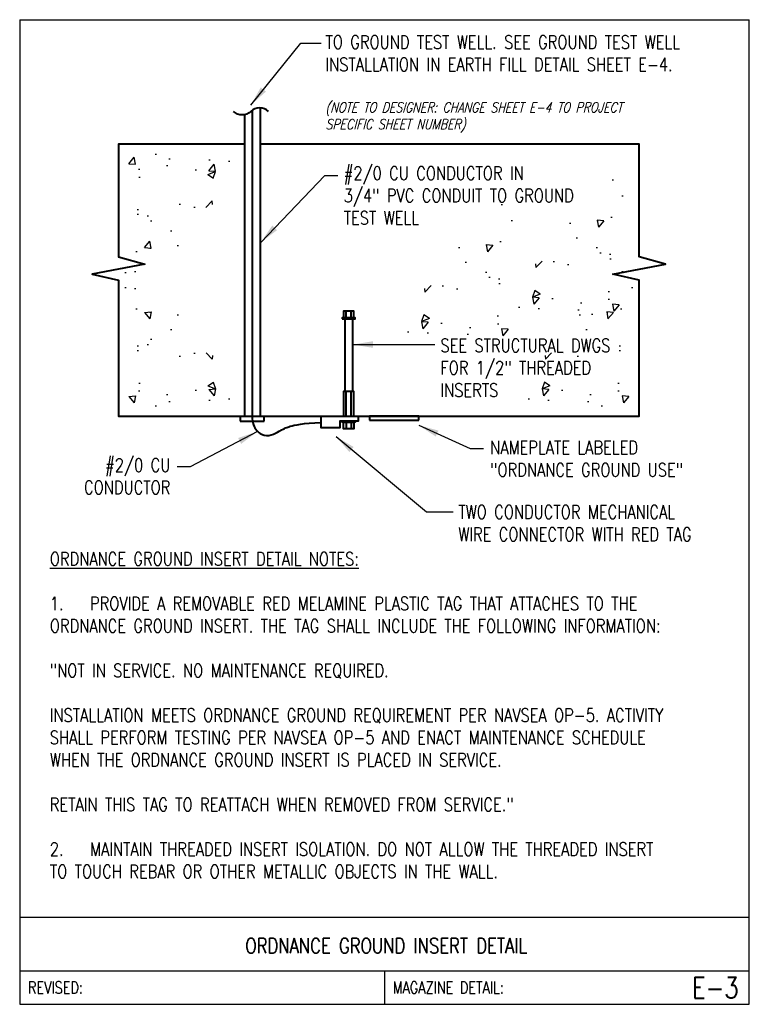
# Model space of a CAD drawing. Header units: inches. Extents: x 0 to 6.81, y 0 to 9.19.
import ezdxf
from ezdxf.enums import TextEntityAlignment as Align

# ---------------------------------------------------------------- set-up
doc = ezdxf.new("R2010")
doc.units = ezdxf.units.IN
doc.header["$MEASUREMENT"] = 0
doc.layers.get('0').update_dxf_attribs({"color": 252})
for name, color, linetype in [('E-ANNO-TEXT', 3, 'Continuous'), ('E-DETL', 2, 'Continuous'), ('E-DETL-FINE', 8, 'Continuous'), ('E-DETL-TEXT', 3, 'Continuous')]:
    doc.layers.add(name, color=color, linetype=linetype)
doc.layers.add('E-DETL-COND', color=4, linetype='Continuous', lineweight=40)
doc.styles.add('Arial8', font='arial.ttf', dxfattribs={"height": 0.125})
doc.styles.add('romans', font='romans.shx', dxfattribs={"width": 0.8})
doc.styles.get("Standard").update_dxf_attribs({"font": 'romans.shx', "width": 0.8, "height": 0.125})
doc.dimstyles.new('3-16to1Dim8', dxfattribs={"dimtxt": 12, "dimasz": 0.0625, "dimexe": 0.0625, "dimexo": 0.0625, "dimgap": 0.03125, "dimtad": 1, "dimdec": 4, "dimlfac": 64, "dimzin": 3, "dimdsep": 46, "dimlunit": 4, "dimtxsty": 'Arial8', "dimcen": 0.09375, "dimclrd": 256, "dimclrt": 256, "dimadec": 0, "dimazin": 1, "dimtfac": 1, "dimtdec": 4, "dimtofl": 0, "dimtmove": 0, "dimatfit": 3, "dimfxl": 1, "dimfrac": 1, "dimtolj": 1, "dimtzin": 0, "dimlwd": -1, "dimarcsym": 0})

# ---------------------------------------------------------------- blocks, each defined once
blk = doc.blocks.new('Line Break-Big')
blk.add_lwpolyline([(0, 0.125, 0.414214), (0, 0, -0.414214), (0, -0.125)], format="xyb")

msp = doc.modelspace()

# ---------------------------------------------------------------- hatches: boundary and pattern name
at = {"layer": 'E-DETL-FINE', "ltscale": 100}
h = msp.add_hatch(dxfattribs=at)
h.set_pattern_fill('AR-CONC', color=256, scale=0.104167, style=0)
h.set_pattern_definition([(50, (-39.6875, 25.2807), (0.747146, -0.065367), [0.078125, -0.859375]), (355, (-39.6875, 25.2807), (-0.144533, 0.783533), [0.0625, -0.6875]), (100.4514, (-39.62524, 25.2752), (0.602614, 0.718166), [0.066396, -0.730356]), (46.1842, (-39.6875, 25.489), (1.11171, -0.172416), [0.117187, -1.289062]), (96.6356, (-39.5949, 25.4746), (0.973607, 1.014706), [0.099594, -1.095534]), (351.1842, (-39.6875, 25.489), (0.973606, 1.014707), [0.09375, -1.03125]), (21, (-39.58333, 25.4369), (0.621778, -0.419395), [0.078125, -0.859375]), (326, (-39.5833, 25.4369), (0.253453, 0.755365), [0.0625, -0.6875]), (71.4514, (-39.5315, 25.402), (0.875232, 0.335969), [0.066396, -0.730356]), (37.5, (-39.6875, 25.28068), (0.0126665, 0.3467644), [0, -0.6791667, 0, -0.6979167, 0, -0.690104]), (7.5, (-39.6875, 25.28068), (0.2740308, 0.4108455), [0, -0.3979167, 0, -0.6635417, 0, -0.263021]), (327.5, (-39.9198, 25.28068), (0.556065, -0.0234947), [0, -0.2604167, 0, -0.8125, 0, -1.078125]), (317.5, (-40.02396, 25.2807), (0.6074856, 0.104276), [0, -0.3385417, 0, -0.5395833, 0, -0.765625])])
h.paths.add_polyline_path([(2.1979, 7.989), (0.974, 7.989), (0.9687, 6.6244), (1.0312, 6.6244), (1.2031, 6.6869), (1.4792, 6.9838), (1.6458, 7.3953), (2.1302, 7.6036)])
h = msp.add_hatch(dxfattribs=at)
h.set_pattern_fill('AR-CONC', color=256, scale=0.104167, style=0)
h.set_pattern_definition([(230, (46.301, -10.911), (-0.747146, 0.065367), [0.078125, -0.859375]), (175, (46.301, -10.911), (0.144533, -0.783533), [0.0625, -0.6875]), (280.4514, (46.2387, -10.90554), (-0.602614, -0.718166), [0.066396, -0.730356]), (226.1842, (46.301, -11.1193), (-1.11171, 0.172416), [0.117187, -1.289062]), (276.6356, (46.2084, -11.105), (-0.973607, -1.014706), [0.099594, -1.095534]), (171.1842, (46.301, -11.1193), (-0.973606, -1.014707), [0.09375, -1.03125]), (201, (46.1968, -11.06724), (-0.621778, 0.419395), [0.078125, -0.859375]), (146, (46.1968, -11.0672), (-0.253453, -0.755365), [0.0625, -0.6875]), (251.4514, (46.145, -11.0323), (-0.875232, -0.335969), [0.066396, -0.730356]), (217.5, (46.301, -10.91099), (-0.0126665, -0.3467644), [0, -0.6791667, 0, -0.6979167, 0, -0.690104]), (187.5, (46.301, -10.911), (-0.2740308, -0.4108455), [0, -0.3979167, 0, -0.6635417, 0, -0.263021]), (147.5, (46.5333, -10.91099), (-0.556065, 0.0234947), [0, -0.2604167, 0, -0.8125, 0, -1.078125]), (137.5, (46.63745, -10.911), (-0.6074856, -0.104276), [0, -0.3385417, 0, -0.5395833, 0, -0.765625])])
h.paths.add_polyline_path([(4.4156, 6.3807), (5.6395, 6.3807), (5.6447, 7.7453), (5.5822, 7.7453), (5.4104, 7.6828), (5.1343, 7.3859), (4.9677, 6.9744), (4.4833, 6.7661)])
h = msp.add_hatch(dxfattribs=at)
h.set_pattern_fill('AR-CONC', color=256, scale=0.104167, style=0)
h.set_pattern_definition([(230, (45.26576, -11.13934), (-0.747146, 0.065367), [0.078125, -0.859375]), (175, (45.26576, -11.13934), (0.144533, -0.783533), [0.0625, -0.6875]), (280.4514, (45.2035, -11.1339), (-0.602614, -0.718166), [0.066396, -0.730356]), (226.1842, (45.2658, -11.3477), (-1.11171, 0.172416), [0.117187, -1.289062]), (276.6356, (45.1731, -11.3333), (-0.973607, -1.014706), [0.099594, -1.095534]), (171.1842, (45.2658, -11.3477), (-0.973606, -1.014707), [0.09375, -1.03125]), (201, (45.1616, -11.2956), (-0.621778, 0.419395), [0.078125, -0.859375]), (146, (45.1616, -11.2956), (-0.253453, -0.755365), [0.0625, -0.6875]), (251.4514, (45.1098, -11.26064), (-0.875232, -0.335969), [0.066396, -0.730356]), (217.5, (45.26576, -11.13934), (-0.0126665, -0.3467644), [0, -0.6791667, 0, -0.6979167, 0, -0.690104]), (187.5, (45.26576, -11.13934), (-0.2740308, -0.4108455), [0, -0.3979167, 0, -0.6635417, 0, -0.263021]), (147.5, (45.49805, -11.13934), (-0.556065, 0.0234947), [0, -0.2604167, 0, -0.8125, 0, -1.078125]), (137.5, (45.6022, -11.13934), (-0.6074856, -0.104276), [0, -0.3385417, 0, -0.5395833, 0, -0.765625])])
h.paths.add_polyline_path([(3.3803, 6.1523), (4.6043, 6.1523), (4.6095, 7.5169), (4.547, 7.5169), (4.3751, 7.4544), (4.0991, 7.1575), (3.9324, 6.7461), (3.4481, 6.5377)])
h = msp.add_hatch(dxfattribs=at)
h.set_pattern_fill('AR-CONC', color=256, scale=0.104167, style=0)
h.set_pattern_definition([(310, (-39.6875, -11.7662), (0.747146, 0.065367), [0.078125, -0.859375]), (5, (-39.6875, -11.7662), (-0.144533, -0.783533), [0.0625, -0.6875]), (259.5486, (-39.62524, -11.76075), (0.602614, -0.718166), [0.066396, -0.730356]), (313.8158, (-39.6875, -11.9745), (1.11171, 0.172416), [0.117187, -1.289062]), (263.3644, (-39.5949, -11.9602), (0.973607, -1.014706), [0.099594, -1.095534]), (8.8158, (-39.6875, -11.9745), (0.973606, -1.014707), [0.09375, -1.03125]), (339, (-39.58333, -11.92245), (0.621778, 0.419395), [0.078125, -0.859375]), (34, (-39.5833, -11.92245), (0.253453, -0.755365), [0.0625, -0.6875]), (288.5486, (-39.5315, -11.8875), (0.875232, -0.335969), [0.066396, -0.730356]), (322.5, (-39.6875, -11.7662), (0.0126665, -0.3467644), [0, -0.6791667, 0, -0.6979167, 0, -0.690104]), (352.5, (-39.6875, -11.7662), (0.2740308, -0.4108455), [0, -0.3979167, 0, -0.6635417, 0, -0.263021]), (32.5, (-39.9198, -11.7662), (0.556065, 0.0234947), [0, -0.2604167, 0, -0.8125, 0, -1.078125]), (42.5, (-40.02396, -11.7662), (0.6074856, -0.104276), [0, -0.3385417, 0, -0.5395833, 0, -0.765625])])
h.paths.add_polyline_path([(2.1979, 5.5255), (0.974, 5.5255), (0.9687, 6.8901), (1.0312, 6.8901), (1.2031, 6.8276), (1.4792, 6.5307), (1.6458, 6.1192), (2.1302, 5.9109)])
h = msp.add_hatch(dxfattribs=at)
h.set_pattern_fill('AR-CONC', color=256, scale=0.104167, style=0)
h.set_pattern_definition([(230, (46.3906, -11.7662), (-0.747146, 0.065367), [0.078125, -0.859375]), (175, (46.3906, -11.7662), (0.144533, -0.783533), [0.0625, -0.6875]), (280.4514, (46.32836, -11.76075), (-0.602614, -0.718166), [0.066396, -0.730356]), (226.1842, (46.3906, -11.9745), (-1.11171, 0.172416), [0.117187, -1.289062]), (276.6356, (46.298, -11.9602), (-0.973607, -1.014706), [0.099594, -1.095534]), (171.1842, (46.3906, -11.9745), (-0.973606, -1.014707), [0.09375, -1.03125]), (201, (46.28646, -11.92245), (-0.621778, 0.419395), [0.078125, -0.859375]), (146, (46.28646, -11.92245), (-0.253453, -0.755365), [0.0625, -0.6875]), (251.4514, (46.23464, -11.8875), (-0.875232, -0.335969), [0.066396, -0.730356]), (217.5, (46.39062, -11.7662), (-0.0126665, -0.3467644), [0, -0.6791667, 0, -0.6979167, 0, -0.690104]), (187.5, (46.39062, -11.7662), (-0.2740308, -0.4108455), [0, -0.3979167, 0, -0.6635417, 0, -0.263021]), (147.5, (46.62292, -11.7662), (-0.556065, 0.0234947), [0, -0.2604167, 0, -0.8125, 0, -1.078125]), (137.5, (46.7271, -11.7662), (-0.6074856, -0.104276), [0, -0.3385417, 0, -0.5395833, 0, -0.765625])])
h.paths.add_polyline_path([(4.5052, 5.5255), (5.7292, 5.5255), (5.7344, 6.8901), (5.6719, 6.8901), (5.5, 6.8276), (5.224, 6.5307), (5.0573, 6.1192), (4.5729, 5.9109)])

# ---------------------------------------------------------------- linework, layer by layer
at = {"layer": 'E-DETL'}
for p, q in [((0, 9.1875), (0, 0)), ((0, 9.1875), (6.8095, 9.1875)), ((6.8095, 0), (6.8095, 9.1875)), ((0, 0.8125), (6.8095, 0.8125)), ((0, 0.3125), (6.8095, 0.3125)), ((3.4048, 0.3125), (3.4048, 0)), ((0, 0), (6.8095, 0))]:
    msp.add_line(p, q, dxfattribs=at)
at = {"layer": 'E-DETL-COND'}
for p, q in [((2.2452, 8.3635), (2.2443, 5.489)), ((2.0971, 8.2997), (2.0971, 5.489)), ((2.1696, 8.3355), (2.1696, 5.505)), ((2.0585, 5.489), (2.0585, 5.4428)), ((2.0585, 5.489), (2.2829, 5.489)), ((2.0585, 5.4428), (2.2829, 5.4428)), ((2.2829, 5.4428), (2.2829, 5.489)), ((3.2663, 5.489), (3.2663, 5.45)), ((3.7254, 5.489), (3.2663, 5.489)), ((3.2663, 5.45), (3.7254, 5.45)), ((3.7254, 5.45), (3.7254, 5.489))]:
    msp.add_line(p, q, dxfattribs=at)
at = {"layer": 'E-DETL-COND', "ltscale": 100}
for points in [[(2.0971, 8.0255), (0.9219, 8.0255), (0.9219, 6.9734), (1.1667, 6.9057), (0.6771, 6.8119), (0.9219, 6.7572), (0.9219, 5.489), (2.0971, 5.489)], [(2.2443, 5.489), (5.7812, 5.489), (5.7812, 6.6453), (5.7812, 6.7572), (5.5365, 6.8119), (6.026, 6.9057), (5.7812, 6.9734), (5.7812, 8.0255), (2.2451, 8.0255)], [(3.0469, 6.4057), (3.0469, 6.4682)], [(3.0937, 6.4057), (3.0937, 6.4682)], [(3.0339, 6.3953), (3.0339, 5.7182)], [(3.1068, 6.3953), (3.1068, 5.7182)], [(3.0469, 5.489), (3.0469, 5.7182)], [(3.0937, 5.489), (3.0937, 5.7182)], [(3.0469, 5.4317), (3.0469, 5.3692)], [(3.0937, 5.4317), (3.0937, 5.3692)]]:
    msp.add_lwpolyline(points, dxfattribs=at)
for points in [[(3.0208, 6.4057), (3.1198, 6.4057), (3.1198, 6.4682), (3.0208, 6.4682)], [(3.0104, 6.3953), (3.1302, 6.3953), (3.1302, 6.4057), (3.0104, 6.4057)], [(3.0208, 5.489), (3.1198, 5.489), (3.1198, 5.7182), (3.0208, 5.7182)], [(3.1583, 5.489), (3.1583, 5.4421), (2.9864, 5.4421), (2.9864, 5.3796), (2.8145, 5.3796), (2.8145, 5.489)], [(3.0104, 5.4421), (3.1302, 5.4421), (3.1302, 5.4317), (3.0104, 5.4317)], [(3.0208, 5.4317), (3.1198, 5.4317), (3.1198, 5.3692), (3.0208, 5.3692)]]:
    msp.add_lwpolyline(points, close=True, dxfattribs=at)
at = {"layer": 'E-DETL-COND'}
msp.add_open_spline([(2.1694, 5.5106), (2.1682, 5.4966), (2.1652, 5.4035), (2.2841, 5.2697), (2.4734, 5.3778), (2.5008, 5.3872), (2.6406, 5.425), (2.8145, 5.4297)], degree=3, knots=[3.901737, 3.901737, 3.901737, 3.901737, 13.368702, 22.341406, 39.713103, 64.131913, 92.676209, 92.676209, 92.676209, 92.676209], dxfattribs=at)

# ---------------------------------------------------------------- block references
at = {"layer": 'E-DETL-COND', "ltscale": 100, "xscale": 1.302200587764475, "yscale": 1.302200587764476, "zscale": 0.05208802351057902, "rotation": 270}
msp.add_blockref('Line Break-Big', (2.1583, 8.3319), dxfattribs=at)

# ---------------------------------------------------------------- texts
at = {"layer": 'E-ANNO-TEXT', "char_height": 0.125}
for s, insert, width, attachment_point in [('TO GROUND TEST WELL. SEE GROUND TEST WELL INSTALLATION IN EARTH FILL DETAIL SHEET E-4.', (2.8538, 9.0412), 3.800011, 1), ('#2/0 CU CONDUCTOR IN \\P3/4" PVC CONDUIT TO GROUND \\PTEST WELL', (3.0238, 7.817), 3.298638, 1), ('SEE STRUCTURAL DWGS \\PFOR 1/2" THREADED INSERTS', (3.9271, 6.2104), 1.853135, 1), ('NAMEPLATE LABELED\\P"ORDNANCE GROUND USE"', (4.3906, 5.2573), 2.025553, 1), ('#2/0 CU CONDUCTOR', (1.4062, 5.0938), 1.328125, 3), ('TWO CONDUCTOR MECHANICAL WIRE CONNECTOR WITH RED TAG', (4.0938, 4.6562), 2.550801, 1), ('{\\LORDNANCE GROUND INSERT DETAIL NOTES:}\\P\\P\\pt0.375,48;1.^IPROVIDE A REMOVABLE RED MELAMINE PLASTIC TAG THAT ATTACHES TO THE ORDNANCE GROUND INSERT. THE TAG SHALL INCLUDE THE FOLLOWING INFORMATION:\\P\\ptz;\\P"NOT IN SERVICE. NO MAINTENANCE REQUIRED.\\P\\PINSTALLATION MEETS ORDNANCE GROUND REQUIREMENT PER NAVSEA OP-5. ACTIVITY SHALL PERFORM TESTING PER NAVSEA OP-5 AND ENACT MAINTENANCE SCHEDULE WHEN THE ORDNANCE GROUND INSERT IS PLACED IN SERVICE.\\P\\PRETAIN THIS TAG TO REATTACH WHEN REMOVED FROM SERVICE."\\P\\P\\pt0.375,48;2.^IMAINTAIN THREADED INSERT ISOLATION. DO NOT ALLOW THE THREADED INSERT TO TOUCH REBAR OR OTHER METALLIC OBJECTS IN THE WALL.', (0.2812, 4.2188), 6.283714, 1)]:
    msp.add_mtext(s, dxfattribs=dict(at, insert=insert, width=width, attachment_point=attachment_point))
at = {"layer": 'E-ANNO-TEXT', "insert": (2.8538, 8.4162), "char_height": 0.09375, "width": 3.414365, "attachment_point": 1, "style": 'romans'}
msp.add_mtext('{\\Q15;\\C1;(NOTE TO DESIGNER: CHANGE SHEET E-4 TO PROJECT SPECIFIC SHEET NUMBER)}', dxfattribs=at)
at = {"layer": 'E-DETL-TEXT', "style": 'romans', "width": 0.8}
msp.add_text('ORDNANCE GROUND INSERT DETAIL', height=0.14, dxfattribs=at).set_placement((3.4217, 0.4764), align=Align.CENTER)
for s, p in [('REVISED:', (0.0773, 0.1563)), ('MAGAZINE DETAIL:', (3.482, 0.1563))]:
    msp.add_text(s, height=0.11, dxfattribs=at).set_placement(p, align=Align.MIDDLE_LEFT)
msp.add_text('E-3', height=0.19685, dxfattribs=at).set_placement((6.7114, 0.1563), align=Align.MIDDLE_RIGHT)

# ---------------------------------------------------------------- leaders
at = {"layer": 'E-ANNO-TEXT', "ltscale": 100, "annotation_type": 0, "has_hookline": 1, "hookline_direction": 1, "horizontal_direction": (-1, 0, 0)}
for points in [[(2.1562, 8.3906), (2.625, 8.9688), (2.8125, 8.9688)], [(2.25, 7.1094), (2.8464, 7.7347), (2.9688, 7.7344)], [(3.1094, 6.1562), (3.7526, 6.1566), (3.875, 6.1562)], [(3.7254, 5.4025), (4.2058, 5.1862), (4.3281, 5.1858)], [(2.9531, 5.2969), (3.7969, 4.5941), (4.0469, 4.5938)]]:
    msp.add_leader(points, dimstyle='3-16to1Dim8', override={"dimasz": 0.1875, "dimtad": 0, "dimclrd": 256}, dxfattribs=at)
at = {"layer": 'E-ANNO-TEXT', "ltscale": 100, "annotation_type": 0, "has_hookline": 1, "hookline_direction": 1}
msp.add_leader([(2.2188, 5.3438), (1.5911, 5.016), (1.4688, 5.0156)], dimstyle='3-16to1Dim8', override={"dimasz": 0.1875, "dimtad": 0, "dimclrd": 256}, dxfattribs=at)

doc.saveas('drawing.dxf')
